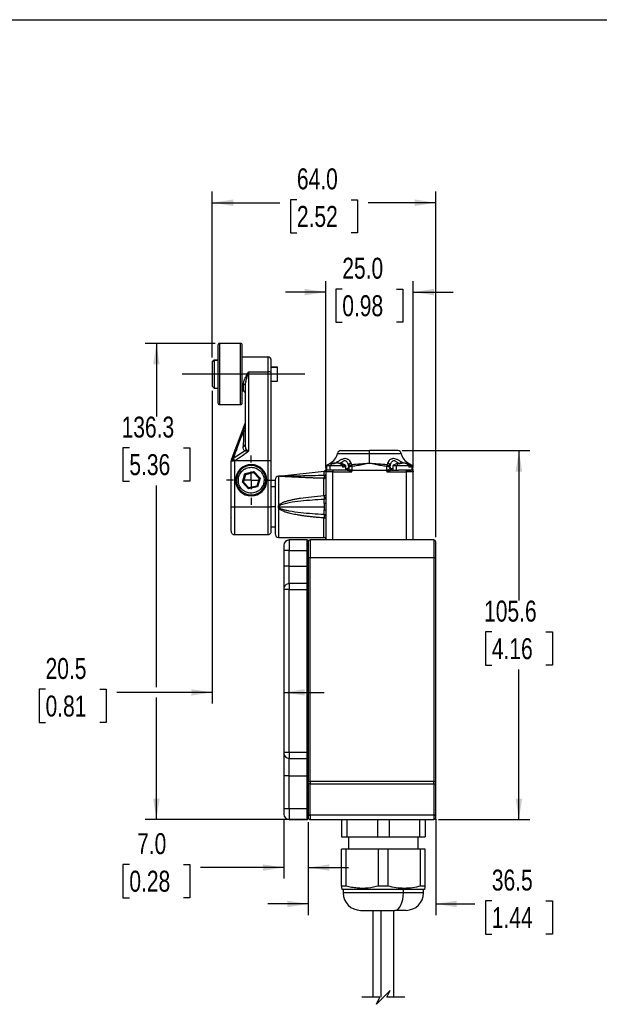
# Model space of a CAD drawing. Header units: millimetres. Extents: x 0 to 559, y 0 to 432.
# Tile 10 of 16: x 227 to 393, y 150 to 432. Entities that reach past the tile are written whole.
import ezdxf

# ---------------------------------------------------------------- set-up
doc = ezdxf.new("R2010")
doc.units = ezdxf.units.MM
doc.linetypes.add('CENTERX2', pattern=[20.32, 12.7, -2.54, 2.54, -2.54])
doc.layers.add('CENTER', color=40, linetype='CENTERX2')
doc.layers.add('DIMENSIONS', color=140, linetype='Continuous', lineweight=25)
doc.styles.add('SLDTEXTSTYLE0', font='TXT', dxfattribs={"width": 0.75})
doc.dimstyles.new('SLDDIMSTYLE0', dxfattribs={"dimtxt": 6, "dimasz": 6, "dimexe": 0, "dimexo": 0.0625, "dimgap": 1.5, "dimtad": 0, "dimtih": 1, "dimtoh": 1, "dimdec": 1, "dimrnd": 1e-09, "dimzin": 12, "dimdsep": 46, "dimtxsty": 'SLDTEXTSTYLE0', "dimsah": 1, "dimcen": 0.09, "dimadec": 0, "dimazin": 3, "dimtfac": 1, "dimtdec": 1, "dimtofl": 0, "dimtmove": 0, "dimatfit": 3, "dimfxl": 0, "dimfrac": 2, "dimtolj": 1, "dimtzin": 12, "dimarcsym": 0})
doc.dimstyles.new('SLDDIMSTYLE2', dxfattribs={"dimtxt": 6, "dimasz": 6, "dimexe": 0, "dimexo": 0.0625, "dimgap": 1.5, "dimtad": 0, "dimtih": 1, "dimtoh": 1, "dimdec": 1, "dimrnd": 1e-09, "dimzin": 4, "dimdsep": 46, "dimtxsty": 'SLDTEXTSTYLE0', "dimsah": 1, "dimcen": 0.09, "dimadec": 0, "dimazin": 1, "dimtfac": 1, "dimtdec": 1, "dimtofl": 0, "dimtmove": 0, "dimatfit": 3, "dimfxl": 0, "dimfrac": 2, "dimtolj": 1, "dimtzin": 12, "dimarcsym": 0})
doc.dimstyles.new('SLDDIMSTYLE3', dxfattribs={"dimtxt": 6, "dimasz": 6, "dimexe": 0, "dimexo": 0.0625, "dimgap": 1.5, "dimtad": 0, "dimtih": 1, "dimtoh": 1, "dimdec": 1, "dimrnd": 1e-09, "dimzin": 12, "dimdsep": 46, "dimtxsty": 'SLDTEXTSTYLE0', "dimsah": 1, "dimcen": 0.09, "dimadec": 0, "dimazin": 3, "dimtfac": 1, "dimtdec": 1, "dimtmove": 0, "dimatfit": 0, "dimfxl": 0, "dimfrac": 2, "dimtolj": 1, "dimtzin": 12, "dimarcsym": 0})
doc.dimstyles.new('SLDDIMSTYLE4', dxfattribs={"dimtxt": 6, "dimasz": 6, "dimexe": 0, "dimexo": 0.0625, "dimgap": 1.5, "dimtad": 0, "dimtih": 1, "dimtoh": 1, "dimdec": 1, "dimrnd": 1e-09, "dimzin": 4, "dimdsep": 46, "dimtxsty": 'SLDTEXTSTYLE0', "dimsah": 1, "dimcen": 0.09, "dimadec": 0, "dimazin": 1, "dimtfac": 1, "dimtdec": 1, "dimtmove": 0, "dimatfit": 0, "dimfxl": 0, "dimfrac": 2, "dimtolj": 1, "dimtzin": 12, "dimarcsym": 0})

# ---------------------------------------------------------------- blocks, each defined once
blk = doc.blocks.new('SW_BROKEN_VIEW_1')
at = {"color": 0}
blk.add_line((0, 0), (-35.19, 0), dxfattribs=at)
blk = doc.blocks.new('_D_9')
at = {"layer": 'DIMENSIONS'}
for p, q in [((282.71, 339.12), (262.7, 339.12)), ((265.88, 339.12), (265.88, 318.21)), ((258.12, 309.23), (256.29, 309.23)), ((256.29, 309.23), (256.29, 299.71)), ((273.64, 309.23), (275.47, 309.23)), ((275.47, 309.23), (275.47, 299.71)), ((256.29, 299.71), (258.12, 299.71)), ((275.47, 299.71), (273.64, 299.71)), ((265.88, 240.75), (265.88, 298.49)), ((265.88, 202.87), (265.88, 237.75)), ((308.61, 202.87), (262.7, 202.87))]:
    blk.add_line(p, q, dxfattribs=at)
for points in [[(265.88, 339.12), (264.96, 333.12), (266.8, 333.12)], [(265.88, 202.87), (266.8, 208.87), (264.96, 208.87)]]:
    blk.add_solid(points, dxfattribs=at)
at = {"layer": 'DIMENSIONS', "char_height": 6, "attachment_point": 1, "style": 'SLDTEXTSTYLE0'}
for s, insert in [('136.3', (255.9, 318.19)), ('5.36', (258.12, 307.44))]:
    blk.add_mtext(s, dxfattribs=dict(at, insert=insert))
blk = doc.blocks.new('_D_10')
at = {"layer": 'DIMENSIONS'}
for p, q in [((281.88, 325.6), (281.88, 236.08)), ((234.12, 240.13), (232.29, 240.13)), ((232.29, 240.13), (232.29, 230.61)), ((249.64, 240.13), (251.47, 240.13)), ((251.47, 240.13), (251.47, 230.61)), ((281.88, 239.25), (254.51, 239.25)), ((302.38, 239.25), (313.92, 239.25)), ((232.29, 230.61), (234.12, 230.61)), ((251.47, 230.61), (249.64, 230.61))]:
    blk.add_line(p, q, dxfattribs=at)
for points in [[(281.88, 239.25), (275.88, 240.17), (275.88, 238.33)], [(302.38, 239.25), (308.38, 238.33), (308.38, 240.17)]]:
    blk.add_solid(points, dxfattribs=at)
at = {"layer": 'DIMENSIONS', "char_height": 6, "attachment_point": 1, "style": 'SLDTEXTSTYLE0'}
for s, insert in [('20.5', (234.12, 249.09)), ('0.81', (234.12, 238.34))]:
    blk.add_mtext(s, dxfattribs=dict(at, insert=insert))
blk = doc.blocks.new('_D_11')
at = {"layer": 'DIMENSIONS'}
for p, q in [((314.38, 303.64), (314.38, 357)), ((339.38, 303.64), (339.38, 357)), ((314.38, 353.83), (302.84, 353.83)), ((319.12, 354.71), (317.29, 354.71)), ((317.29, 354.71), (317.29, 345.18)), ((334.64, 354.71), (336.47, 354.71)), ((336.47, 354.71), (336.47, 345.18)), ((339.38, 353.83), (350.92, 353.83)), ((317.29, 345.18), (319.12, 345.18)), ((336.47, 345.18), (334.64, 345.18))]:
    blk.add_line(p, q, dxfattribs=at)
for points in [[(314.38, 353.83), (308.38, 354.75), (308.38, 352.9)], [(339.38, 353.83), (345.38, 352.9), (345.38, 354.75)]]:
    blk.add_solid(points, dxfattribs=at)
at = {"layer": 'DIMENSIONS', "char_height": 6, "attachment_point": 1, "style": 'SLDTEXTSTYLE0'}
for s, insert in [('25.0', (319.12, 363.66)), ('0.98', (319.12, 352.92))]:
    blk.add_mtext(s, dxfattribs=dict(at, insert=insert))
blk = doc.blocks.new('_D_12')
at = {"layer": 'DIMENSIONS'}
for p, q in [((281.88, 335.09), (281.88, 382.58)), ((345.88, 283.64), (345.88, 382.58)), ((281.88, 379.4), (301.25, 379.4)), ((306.12, 380.28), (304.29, 380.28)), ((304.29, 380.28), (304.29, 370.76)), ((321.64, 380.28), (323.47, 380.28)), ((323.47, 380.28), (323.47, 370.76)), ((345.88, 379.4), (326.51, 379.4)), ((304.29, 370.76), (306.12, 370.76)), ((323.47, 370.76), (321.64, 370.76))]:
    blk.add_line(p, q, dxfattribs=at)
for points in [[(281.88, 379.4), (287.88, 378.48), (287.88, 380.32)], [(345.88, 379.4), (339.88, 380.32), (339.88, 378.48)]]:
    blk.add_solid(points, dxfattribs=at)
at = {"layer": 'DIMENSIONS', "char_height": 6, "attachment_point": 1, "style": 'SLDTEXTSTYLE0'}
for s, insert in [('64.0', (306.12, 389.24)), ('2.52', (306.12, 378.49))]:
    blk.add_mtext(s, dxfattribs=dict(at, insert=insert))
blk = doc.blocks.new('_D_13')
at = {"layer": 'DIMENSIONS'}
for p, q in [((336.3, 308.47), (372.89, 308.47)), ((369.71, 308.47), (369.71, 265.53)), ((361.96, 256.55), (360.13, 256.55)), ((360.13, 256.55), (360.13, 247.03)), ((377.47, 256.55), (379.3, 256.55)), ((379.3, 256.55), (379.3, 247.03)), ((360.13, 247.03), (361.96, 247.03)), ((369.71, 202.87), (369.71, 245.81)), ((379.3, 247.03), (377.47, 247.03)), ((346.65, 202.87), (372.89, 202.87))]:
    blk.add_line(p, q, dxfattribs=at)
for points in [[(369.71, 308.47), (368.79, 302.47), (370.64, 302.47)], [(369.71, 202.87), (370.64, 208.87), (368.79, 208.87)]]:
    blk.add_solid(points, dxfattribs=at)
at = {"layer": 'DIMENSIONS', "char_height": 6, "attachment_point": 1, "style": 'SLDTEXTSTYLE0'}
for s, insert in [('105.6', (359.74, 265.51)), ('4.16', (361.96, 254.76))]:
    blk.add_mtext(s, dxfattribs=dict(at, insert=insert))
blk = doc.blocks.new('_D_14')
at = {"layer": 'DIMENSIONS'}
for p, q in [((345.88, 203.04), (345.88, 175.52)), ((309.38, 202.1), (309.38, 175.52)), ((309.38, 178.7), (297.84, 178.7)), ((345.88, 178.7), (357.08, 178.7)), ((361.96, 179.58), (360.13, 179.58)), ((360.13, 179.58), (360.13, 170.05)), ((377.47, 179.58), (379.3, 179.58)), ((379.3, 179.58), (379.3, 170.05)), ((360.13, 170.05), (361.96, 170.05)), ((379.3, 170.05), (377.47, 170.05))]:
    blk.add_line(p, q, dxfattribs=at)
for points in [[(309.38, 178.7), (303.38, 179.62), (303.38, 177.77)], [(345.88, 178.7), (351.88, 177.77), (351.88, 179.62)]]:
    blk.add_solid(points, dxfattribs=at)
at = {"layer": 'DIMENSIONS', "char_height": 6, "attachment_point": 1, "style": 'SLDTEXTSTYLE0'}
for s, insert in [('36.5', (361.96, 188.53)), ('1.44', (361.96, 177.79))]:
    blk.add_mtext(s, dxfattribs=dict(at, insert=insert))
blk = doc.blocks.new('_D_15')
at = {"layer": 'DIMENSIONS'}
for p, q in [((302.38, 203.1), (302.38, 185.94)), ((309.38, 202.1), (309.38, 185.94)), ((258.12, 190), (256.29, 190)), ((256.29, 190), (256.29, 180.47)), ((273.64, 190), (275.47, 190)), ((275.47, 190), (275.47, 180.47)), ((302.38, 189.11), (278.51, 189.11)), ((309.38, 189.11), (320.92, 189.11)), ((256.29, 180.47), (258.12, 180.47)), ((275.47, 180.47), (273.64, 180.47))]:
    blk.add_line(p, q, dxfattribs=at)
for points in [[(302.38, 189.11), (296.38, 190.03), (296.38, 188.19)], [(309.38, 189.11), (315.38, 188.19), (315.38, 190.03)]]:
    blk.add_solid(points, dxfattribs=at)
at = {"layer": 'DIMENSIONS', "char_height": 6, "attachment_point": 1, "style": 'SLDTEXTSTYLE0'}
for s, insert in [('7.0', (260.34, 198.95)), ('0.28', (258.12, 188.2))]:
    blk.add_mtext(s, dxfattribs=dict(at, insert=insert))
blk = doc.blocks.new('SW_CENTERMARKSYMBOL_6')
at = {"layer": 'CENTER', "color": 0}
for p, q in [((0, 5.08), (0, 7.04)), ((-5.08, 0), (-7.04, 0)), ((0, 0), (-2.54, 0)), ((0, 0), (0, 2.54)), ((0, 0), (0, -2.54)), ((0, 0), (2.54, 0)), ((5.08, 0), (7.04, 0)), ((0, -5.08), (0, -7.04))]:
    blk.add_line(p, q, dxfattribs=at)

msp = doc.modelspace()

# ---------------------------------------------------------------- linework, layer by layer
at = {"color": 7, "linetype": 'Continuous'}
msp.add_line((0, 431.8), (558.8, 431.8), dxfattribs=at)
for p, q in [((283.48, 338.62), (283.48, 322.12)), ((289.98, 339.12), (283.98, 339.12)), ((283.98, 339.12), (283.98, 321.62)), ((289.98, 321.62), (289.98, 339.12)), ((290.48, 322.12), (290.48, 338.62)), ((282.38, 334.37), (281.88, 333.87)), ((281.88, 333.82), (282.38, 334.32)), ((281.88, 333.87), (281.88, 333.82)), ((281.88, 333.82), (281.88, 326.87)), ((283.38, 334.37), (282.38, 334.37)), ((282.38, 334.37), (282.38, 334.32)), ((282.38, 334.32), (282.38, 326.37)), ((282.38, 334.32), (283.38, 334.32)), ((283.48, 333.37), (283.38, 333.37)), ((283.48, 333.33), (283.38, 333.33)), ((290.58, 333.37), (290.48, 333.37)), ((290.58, 333.33), (290.48, 333.33)), ((290.58, 335.27), (297.78, 335.27)), ((297.78, 335.27), (297.78, 330.97)), ((298.78, 330.85), (298.78, 334.27)), ((292.28, 330.97), (292.28, 308.26)), ((292.28, 330.97), (297.78, 330.97)), ((297.78, 330.97), (297.78, 305.62)), ((300.58, 332.37), (298.78, 332.37)), ((298.78, 332.34), (300.58, 332.34)), ((298.78, 305.51), (298.78, 330.85)), ((300.58, 332.34), (300.58, 332.37)), ((300.58, 328.37), (300.58, 332.34)), ((283.38, 327.37), (283.48, 327.37)), ((290.48, 327.37), (290.58, 327.37)), ((290.78, 325.47), (290.78, 327.44)), ((291.28, 327.14), (291.28, 310.18)), ((298.78, 328.37), (300.58, 328.37)), ((281.88, 326.87), (282.38, 326.37)), ((282.38, 326.37), (283.38, 326.37)), ((290.78, 325.47), (290.58, 325.47)), ((283.98, 321.62), (289.98, 321.62)), ((283.98, 321.62), (289.98, 321.62)), ((291.27, 308.35), (287.9, 306.21)), ((317.75, 307.67), (326.88, 307.67)), ((318.73, 308.47), (326.88, 308.47)), ((335.03, 308.47), (326.88, 308.47)), ((326.88, 307.67), (326.88, 308.47)), ((326.88, 304.81), (326.88, 307.67)), ((326.88, 307.67), (336.01, 307.67)), ((287.28, 305.44), (287.28, 305.43)), ((287.28, 292.37), (287.28, 305.43)), ((287.33, 305.7), (287.37, 305.81)), ((288.15, 305.63), (288.21, 305.66)), ((288.28, 305.51), (288.22, 305.5)), ((288.24, 305.68), (288.37, 305.62)), ((288.29, 305.51), (288.28, 305.51)), ((288.28, 305.51), (288.28, 292.37)), ((288.37, 305.52), (288.29, 305.51)), ((288.37, 305.62), (297.78, 305.62)), ((288.37, 305.62), (288.37, 305.52)), ((297.78, 305.52), (288.37, 305.52)), ((297.78, 305.52), (297.78, 305.62)), ((297.78, 305.52), (297.78, 292.37)), ((298.78, 292.37), (298.78, 305.51)), ((316.2, 304.67), (315.92, 304.66)), ((316.49, 304.66), (316.2, 304.67)), ((316.82, 304.92), (316.74, 304.92)), ((316.86, 304.92), (316.86, 304.84)), ((317.33, 304.92), (317.39, 304.92)), ((321.82, 304.41), (321.66, 304.86)), ((332.1, 304.86), (331.94, 304.41)), ((335.2, 304.67), (334.92, 304.66)), ((335.49, 304.66), (335.2, 304.67)), ((335.82, 304.92), (335.74, 304.92)), ((335.86, 304.92), (335.86, 304.83)), ((335.86, 304.88), (336.33, 304.92)), ((336.9, 304.83), (336.8, 304.86)), ((290.5, 299.38), (291.25, 301.87)), ((290.78, 299.44), (291.45, 301.65)), ((291.25, 301.87), (293.78, 302.46)), ((291.25, 301.87), (291.45, 301.65)), ((291.45, 301.65), (293.7, 302.18)), ((293.78, 302.46), (293.7, 302.18)), ((293.7, 302.18), (295.28, 300.5)), ((293.78, 302.46), (295.56, 300.56)), ((300.96, 301.13), (313.94, 302.57)), ((313.93, 302.41), (313.94, 302.57)), ((314.38, 302.93), (314.35, 302.87)), ((314.35, 302.85), (314.35, 302.87)), ((314.38, 302.87), (314.47, 302.87)), ((314.38, 302.37), (314.47, 302.87)), ((314.38, 302.87), (314.38, 302.37)), ((316.38, 302.37), (314.38, 302.37)), ((314.38, 302.37), (314.38, 293.46)), ((314.47, 302.87), (314.64, 303.09)), ((314.64, 304.12), (314.64, 302.87)), ((315.62, 304.12), (314.64, 304.12)), ((314.64, 303.89), (314.64, 303.9)), ((315.62, 302.87), (314.64, 302.87)), ((316.38, 302.87), (314.88, 302.87)), ((315.62, 302.87), (315.62, 304.12)), ((319.22, 304.12), (315.62, 304.12)), ((318.5, 302.87), (315.62, 302.87)), ((316.38, 302.87), (316.38, 302.37)), ((316.38, 282.87), (316.38, 302.37)), ((316.38, 302.37), (321.88, 302.37)), ((320.49, 302.87), (318.5, 302.87)), ((319.22, 304.12), (319.22, 303.67)), ((319.7, 303.67), (319.22, 303.67)), ((319.7, 304.12), (319.7, 303.67)), ((320.12, 304.12), (319.7, 304.12)), ((320.12, 302.87), (320.12, 304.12)), ((320.12, 303.37), (320.88, 303.37)), ((320.88, 303.98), (320.88, 303.42)), ((320.88, 303.42), (320.88, 303.37)), ((320.88, 303.37), (320.96, 303.32)), ((321.88, 302.37), (321.26, 302.62)), ((321.88, 302.87), (321.47, 302.87)), ((321.47, 302.87), (321.88, 302.37)), ((321.88, 303.9), (321.88, 302.87)), ((321.88, 302.87), (331.88, 302.87)), ((321.88, 302.37), (321.88, 302.87)), ((331.88, 302.87), (331.88, 303.9)), ((331.88, 302.87), (331.88, 302.37)), ((332.29, 302.87), (331.88, 302.87)), ((331.88, 302.37), (332.29, 302.87)), ((332.5, 302.62), (331.88, 302.37)), ((331.88, 302.37), (337.38, 302.37)), ((332.8, 303.32), (332.88, 303.37)), ((332.88, 303.42), (332.88, 303.98)), ((332.88, 303.37), (332.88, 303.42)), ((332.88, 303.37), (333.64, 303.37)), ((333.27, 302.87), (335.26, 302.87)), ((333.64, 304.12), (333.64, 302.87)), ((334.62, 304.12), (333.64, 304.12)), ((334.62, 302.87), (334.62, 304.12)), ((338.22, 304.12), (334.62, 304.12)), ((339.12, 302.87), (335.26, 302.87)), ((337.38, 302.87), (337.38, 302.37)), ((337.38, 302.87), (338.88, 302.87)), ((337.38, 302.37), (337.38, 282.87)), ((339.38, 302.37), (337.38, 302.37)), ((338.22, 304.12), (338.22, 303.67)), ((338.7, 303.67), (338.22, 303.67)), ((338.7, 304.12), (338.7, 303.67)), ((339.12, 304.12), (338.7, 304.12)), ((339.12, 302.87), (339.12, 304.12)), ((339.12, 303.9), (339.12, 303.89)), ((339.12, 303.09), (339.29, 302.87)), ((339.38, 302.87), (339.29, 302.87)), ((339.29, 302.87), (339.38, 302.37)), ((339.38, 302.37), (339.38, 302.87)), ((339.38, 282.87), (339.38, 302.37)), ((290.5, 299.38), (290.78, 299.44)), ((292.28, 297.48), (290.5, 299.38)), ((292.36, 297.76), (290.78, 299.44)), ((295.28, 300.5), (294.61, 298.29)), ((295.56, 300.56), (294.81, 298.08)), ((295.56, 300.56), (295.28, 300.5)), ((299.88, 300.12), (299.88, 284.62)), ((300.96, 301.13), (300.83, 301.12)), ((300.88, 301.11), (300.83, 301.12)), ((300.88, 301.11), (300.88, 292.73)), ((313.88, 295.57), (313.88, 300.52)), ((294.81, 298.08), (292.28, 297.48)), ((292.36, 297.76), (292.28, 297.48)), ((294.61, 298.29), (292.36, 297.76)), ((294.81, 298.08), (294.61, 298.29)), ((299.88, 298.1), (298.78, 298.1)), ((313.93, 293.29), (313.94, 292.37)), ((287.28, 292.37), (288.28, 292.37)), ((287.28, 285.42), (287.28, 292.37)), ((288.28, 292.37), (297.78, 292.37)), ((288.28, 292.37), (288.28, 284.41)), ((297.78, 292.37), (298.78, 292.37)), ((297.78, 292.37), (297.78, 284.41)), ((298.78, 285.42), (298.78, 292.37)), ((299.88, 292.37), (298.78, 292.37)), ((300.88, 292.01), (300.88, 283.62)), ((300.96, 292.37), (313.94, 292.37)), ((313.94, 292.37), (313.93, 291.46)), ((314.38, 291.28), (314.38, 282.87)), ((287.28, 289.22), (287.37, 289.13)), ((313.88, 283.62), (313.88, 289.18)), ((298.78, 286.65), (299.88, 286.65)), ((288.28, 284.41), (297.78, 284.41)), ((300.88, 283.62), (313.88, 283.62)), ((303.88, 282.87), (303.88, 279.87)), ((308.98, 282.87), (303.88, 282.87)), ((308.98, 282.87), (308.98, 279.87)), ((309.38, 282.37), (309.38, 277.87)), ((309.88, 282.87), (309.88, 277.87)), ((345.38, 282.87), (309.88, 282.87)), ((345.38, 282.87), (345.38, 277.87)), ((345.88, 277.87), (345.88, 282.37)), ((302.38, 281.37), (302.38, 279.87)), ((303.88, 279.87), (302.38, 279.87)), ((302.38, 279.87), (302.38, 275.37)), ((303.88, 275.37), (303.88, 279.87)), ((303.88, 279.87), (308.98, 279.87)), ((309.38, 279.87), (308.98, 279.87)), ((308.98, 279.87), (308.98, 275.37)), ((309.38, 277.87), (309.88, 277.87)), ((309.38, 277.87), (309.38, 268.67)), ((309.88, 213.78), (309.88, 277.87)), ((309.88, 277.87), (345.38, 277.87)), ((345.38, 277.87), (345.88, 277.87)), ((345.38, 277.87), (345.38, 213.78)), ((345.88, 213.78), (345.88, 277.87)), ((303.88, 275.37), (302.38, 275.37)), ((302.38, 275.37), (302.38, 268.87)), ((303.88, 270.37), (303.88, 275.37)), ((303.88, 275.37), (308.98, 275.37)), ((308.98, 275.37), (308.98, 270.37)), ((309.38, 275.37), (308.98, 275.37)), ((302.38, 268.87), (302.38, 268.67)), ((303.88, 268.67), (302.38, 268.67)), ((302.38, 268.67), (302.38, 222.07)), ((303.88, 270.37), (303.88, 268.67)), ((308.98, 270.37), (303.88, 270.37)), ((303.88, 222.07), (303.88, 268.67)), ((303.88, 268.67), (308.98, 268.67)), ((308.98, 270.37), (308.98, 268.67)), ((309.38, 268.67), (308.98, 268.67)), ((308.98, 268.67), (308.98, 222.07)), ((309.38, 269.97), (309.38, 268.67)), ((309.38, 268.67), (309.38, 222.07)), ((302.38, 222.07), (302.38, 221.87)), ((303.88, 222.07), (302.38, 222.07)), ((302.38, 221.87), (302.38, 215.37)), ((303.88, 222.07), (303.88, 220.37)), ((308.98, 222.07), (303.88, 222.07)), ((303.88, 220.37), (308.98, 220.37)), ((303.88, 215.37), (303.88, 220.37)), ((308.98, 222.07), (308.98, 220.37)), ((309.38, 222.07), (308.98, 222.07)), ((308.98, 220.37), (308.98, 215.37)), ((309.38, 222.07), (309.38, 213.78)), ((309.38, 222.07), (309.38, 220.77)), ((303.88, 215.37), (302.38, 215.37)), ((302.38, 215.37), (302.38, 205.87)), ((303.88, 215.37), (308.98, 215.37)), ((303.88, 205.87), (303.88, 215.37)), ((309.38, 215.37), (308.98, 215.37)), ((308.98, 215.37), (308.98, 205.87)), ((309.38, 213.22), (309.38, 213.78)), ((309.38, 213.78), (309.88, 213.78)), ((309.38, 213.22), (309.38, 204.31)), ((309.88, 213.78), (309.88, 213.03)), ((345.38, 213.78), (309.88, 213.78)), ((309.88, 213.03), (345.38, 213.03)), ((309.88, 204.12), (309.88, 213.03)), ((345.38, 213.03), (345.38, 213.78)), ((345.38, 213.78), (345.88, 213.78)), ((345.38, 213.03), (345.38, 204.12)), ((345.88, 213.22), (345.88, 213.78)), ((345.88, 204.31), (345.88, 213.22)), ((303.88, 205.87), (302.38, 205.87)), ((302.38, 205.87), (302.38, 204.37)), ((303.88, 205.87), (303.88, 202.87)), ((308.98, 205.87), (303.88, 205.87)), ((308.98, 205.87), (308.98, 202.87)), ((309.38, 205.87), (308.98, 205.87)), ((309.38, 204.31), (309.38, 203.37)), ((345.38, 204.12), (309.88, 204.12)), ((309.88, 204.12), (309.88, 202.87)), ((345.38, 204.12), (345.38, 202.87)), ((345.88, 203.37), (345.88, 204.31)), ((303.88, 202.87), (308.98, 202.87)), ((309.88, 202.87), (345.38, 202.87)), ((318.88, 202.87), (318.88, 197.87)), ((320.55, 197.87), (320.55, 202.87)), ((329.21, 202.87), (329.21, 197.87)), ((332.55, 202.87), (332.55, 197.87)), ((341.21, 202.87), (341.21, 197.87)), ((342.88, 202.87), (342.88, 197.87)), ((318.88, 197.87), (320.55, 197.87)), ((320.55, 197.87), (329.21, 197.87)), ((320.88, 197.87), (320.88, 194.36)), ((329.21, 197.87), (332.55, 197.87)), ((332.55, 197.87), (341.21, 197.87)), ((340.88, 194.36), (340.88, 197.87)), ((341.21, 197.87), (342.88, 197.87)), ((318.88, 183.81), (318.88, 194.36)), ((320.22, 194.36), (318.88, 194.36)), ((320.22, 183.81), (320.22, 194.36)), ((329.54, 194.36), (320.22, 194.36)), ((329.54, 183.81), (329.54, 194.36)), ((332.22, 194.36), (329.54, 194.36)), ((332.22, 183.81), (332.22, 194.36)), ((341.54, 194.36), (332.22, 194.36)), ((341.54, 183.81), (341.54, 194.36)), ((342.88, 194.36), (341.54, 194.36)), ((342.88, 183.81), (342.88, 194.36)), ((318.88, 183.81), (318.88, 183.22)), ((320.22, 183.81), (318.88, 183.81)), ((332.22, 183.81), (329.54, 183.81)), ((342.88, 183.81), (341.54, 183.81)), ((318.88, 183.14), (319.38, 182.86)), ((319.38, 182.86), (319.38, 181.86)), ((336.63, 182.86), (319.38, 182.86)), ((336.63, 181.86), (319.38, 181.86)), ((336.63, 182.86), (336.88, 183.14)), ((336.63, 181.86), (336.63, 182.86)), ((342.38, 182.86), (336.63, 182.86)), ((342.38, 181.86), (336.63, 181.86)), ((342.38, 182.86), (342.88, 183.14)), ((342.38, 181.86), (342.38, 182.86)), ((324.38, 176.86), (334.13, 176.86)), ((327.88, 176.86), (327.88, 151.96)), ((330.27, 151.96), (330.27, 176.86)), ((333.88, 151.96), (333.88, 176.86)), ((337.38, 176.86), (334.13, 176.86))]:
    msp.add_line(p, q)
at = {"flags": 128}
for points in [[(291.28, 327.14), (291.27, 327.2), (291.24, 327.26), (291.2, 327.31), (291.13, 327.35), (291.06, 327.39), (290.97, 327.42), (290.88, 327.44), (290.78, 327.44)], [(287.37, 305.81), (288.17, 307.94), (289.12, 310.44), (290.15, 313.18), (291.22, 316)], [(287.9, 306.21), (288.2, 307.01), (288.53, 307.87), (288.87, 308.78), (289.24, 309.74), (289.62, 310.75), (290.01, 311.79), (290.42, 312.87), (290.83, 313.96)], [(288.21, 305.66), (288.21, 305.64), (288.22, 305.62), (288.23, 305.61), (288.24, 305.59), (288.25, 305.57), (288.26, 305.55), (288.27, 305.53), (288.28, 305.51)], [(288.29, 305.51), (288.28, 305.53), (288.28, 305.55), (288.27, 305.57), (288.27, 305.59), (288.26, 305.62), (288.26, 305.64), (288.25, 305.66), (288.24, 305.68)], [(313.91, 301.33), (313.92, 301.98), (313.93, 302.41)], [(314.38, 301.59), (314.37, 301.55), (314.34, 301.5), (314.3, 301.45), (314.24, 301.41), (314.17, 301.38), (314.09, 301.36), (314, 301.34), (313.91, 301.33)], [(321.88, 303.9), (321.68, 303.89), (321.5, 303.86), (321.32, 303.82), (321.17, 303.76), (321.05, 303.69), (320.96, 303.6), (320.9, 303.52), (320.88, 303.42)], [(332.88, 303.42), (332.86, 303.52), (332.8, 303.6), (332.71, 303.69), (332.59, 303.76), (332.44, 303.82), (332.26, 303.86), (332.08, 303.89), (331.88, 303.9)], [(289.49, 301.04), (289.39, 301.07), (289.3, 301.1), (289.22, 301.12), (289.15, 301.14), (289.09, 301.16), (289.05, 301.17), (289.02, 301.18), (289.01, 301.19)], [(297.05, 298.76), (297.04, 298.76), (297.01, 298.77), (296.97, 298.78), (296.91, 298.8), (296.84, 298.82), (296.76, 298.85), (296.67, 298.87), (296.57, 298.9)], [(313.88, 295.57), (313.98, 295.57), (314.07, 295.58), (314.16, 295.6), (314.23, 295.62), (314.3, 295.65), (314.34, 295.68), (314.37, 295.71), (314.38, 295.75)], [(314.38, 293.46), (314.37, 293.43), (314.35, 293.4), (314.31, 293.37), (314.25, 293.34), (314.18, 293.32), (314.11, 293.3), (314.02, 293.29), (313.93, 293.29)], [(314.38, 291.28), (314.37, 291.31), (314.35, 291.34), (314.31, 291.37), (314.25, 291.4), (314.18, 291.42), (314.11, 291.44), (314.02, 291.45), (313.93, 291.46)], [(314.38, 288.99), (314.37, 289.03), (314.34, 289.06), (314.3, 289.1), (314.23, 289.12), (314.16, 289.15), (314.07, 289.16), (313.98, 289.17), (313.88, 289.18)], [(309.88, 213.03), (309.78, 213.03), (309.69, 213.04), (309.6, 213.06), (309.53, 213.08), (309.46, 213.11), (309.42, 213.15), (309.39, 213.18), (309.38, 213.22)], [(345.38, 213.03), (345.48, 213.03), (345.57, 213.04), (345.66, 213.06), (345.73, 213.08), (345.8, 213.11), (345.84, 213.15), (345.87, 213.18), (345.88, 213.22)], [(309.38, 204.31), (309.39, 204.27), (309.42, 204.24), (309.46, 204.21), (309.53, 204.18), (309.6, 204.15), (309.69, 204.14), (309.78, 204.13), (309.88, 204.12)], [(345.38, 204.12), (345.48, 204.13), (345.57, 204.14), (345.66, 204.15), (345.73, 204.18), (345.8, 204.21), (345.84, 204.24), (345.87, 204.27), (345.88, 204.31)], [(334.13, 176.86), (334.62, 176.95), (335.09, 177.24), (335.52, 177.7), (335.9, 178.32), (336.21, 179.08), (336.44, 179.94), (336.58, 180.88), (336.63, 181.86)]]:
    msp.add_lwpolyline(points, dxfattribs=at)
for centre, radius, start, end in [((283.98, 338.62), 0.5, 89.9988, 180.0003), ((289.98, 338.62), 0.5, 359.9997, 90.0012), ((297.78, 334.27), 1, 359.9996, 90.0004), ((298.03, 328.84), 2.15, 69.4338, 96.5905), ((290.78, 324.97), 0.5, 359.9993, 90.0013), ((283.98, 322.12), 0.5, 180.0003, 269.9997), ((283.98, 322.12), 0.5, 180.0006, 270.0011), ((289.98, 322.12), 0.5, 270.0003, 359.9997), ((289.98, 322.12), 0.5, 269.9989, 359.9994), ((290.28, 316.35), 1, 339.3256, 0), ((290.78, 314.48), 0.518, 274.935, 343.1427), ((290.6, 310.27), 0.69, 282.6178, 352.6765), ((290.25, 309.22), 1.34, 319.5125, 347.2609), ((313.73, 308.47), 4.1, 296.7017, 348.6968), ((318.73, 307.47), 1, 89.9995, 168.6973), ((335.03, 307.47), 1, 11.3027, 90.0005), ((340.03, 308.47), 4.1, 191.3031, 243.2983), ((288, 305.45), 0.716, 159.3411, 180.9872), ((288.03, 305.43), 0.75, 159.324, 180.0012), ((287.99, 305.53), 0.677, 97.4072, 156.2125), ((287.4, 304.13), 1.68, 63.6389, 91.1706), ((301.21, 312.84), 14.92, 208.8852, 209.4753), ((288.3, 305.46), 0.23, 105.1397, 115.6562), ((293.03, 299.97), 4.5, 90, 270), ((293.03, 299.97), 4.5, 270, 90), ((316.82, 301.55), 3.37, 100.3298, 130.2376), ((317.44, 302.77), 2.27, 123.2397, 143.4388), ((317.94, 301.55), 3.37, 49.7625, 80.0548), ((321.81, 303.94), 0.929, 99.2246, 177.76), ((331.95, 303.94), 0.929, 2.2398, 80.7756), ((335.82, 301.55), 3.37, 99.6737, 130.2377), ((336.44, 302.77), 2.27, 123.2396, 143.4387), ((336.94, 301.55), 3.37, 49.7626, 79.4114), ((293.03, 299.97), 4.2, 343.1886, 163.1886), ((313.9, 302.89), 0.481, 273.8749, 358.3108), ((316.55, 302.87), 2.17, 151.8072, 179.9998), ((314.88, 302.37), 0.5, 90.0004, 179.9997), ((314.17, 302.77), 0.316, 331.477, 18.3154), ((320.38, 303.37), 0.5, 270.0004, 359.9997), ((320.48, 303.35), 0.479, 271.8645, 355.9991), ((320.26, 303.66), 1.44, 313.955, 326.9182), ((333.5, 303.66), 1.44, 213.0822, 226.0445), ((333.28, 303.35), 0.479, 184.0008, 268.1356), ((333.38, 303.37), 0.5, 180.0003, 269.9997), ((338.88, 302.37), 0.5, 0.0003, 89.9995), ((337.21, 302.87), 2.17, 0, 28.1929), ((339.59, 302.77), 0.316, 161.6849, 208.5229), ((293.03, 299.97), 4.2, 163.1886, 343.1886), ((300.88, 300.12), 1, 92.6812, 179.9999), ((300.85, 302.73), 1.61, 271.1942, 279.0465), ((313.9, 301), 0.484, 268.0253, 357.8805), ((313.92, 295.05), 0.462, 268.733, 355.3488), ((325.18, 341.3), 54.31, 243.4228, 243.6819), ((324.68, 244.45), 53.18, 116.3154, 116.5799), ((313.92, 289.69), 0.462, 4.6514, 91.2668), ((300.88, 284.62), 1, 179.9998, 270), ((303.88, 281.37), 1.5, 90.0002, 179.9999), ((308.98, 282.47), 0.4, 0.0004, 89.9992), ((309.88, 282.37), 0.5, 90.0004, 179.9997), ((313.88, 283.12), 0.5, 359.9995, 90.0003), ((345.38, 282.37), 0.5, 0.0007, 89.9993), ((303.88, 268.87), 1.5, 89.9999, 180), ((308.98, 269.97), 0.4, 0, 90.0001), ((303.88, 221.87), 1.5, 180, 270), ((308.98, 220.77), 0.4, 270.0001, 359.9999), ((303.88, 204.37), 1.5, 180.0001, 270), ((308.98, 203.27), 0.4, 269.9999, 360), ((309.88, 203.37), 0.5, 179.9999, 270), ((345.38, 203.37), 0.5, 270.0003, 359.9997), ((324.38, 181.86), 5, 180, 270), ((337.38, 181.86), 5, 270, 360)]:
    msp.add_arc(centre, radius, start, end)
for points, knots in [([(290.78, 327.44), (290.79, 327.57), (290.81, 327.87), (290.93, 328.3), (291.1, 328.75), (291.32, 329.23), (291.59, 329.76), (291.92, 330.36), (292.15, 330.75), (292.28, 330.97)], [0, 0, 0, 0, 0.103481, 0.227412, 0.343072, 0.476777, 0.642023, 0.805234, 1, 1, 1, 1]), ([(292.28, 330.97), (292.06, 330.34), (291.73, 329.39), (291.37, 328.11), (291.31, 327.46), (291.28, 327.14)], [0, 0, 0, 0, 0.509133, 0.760335, 1, 1, 1, 1]), ([(290.83, 313.96), (290.9, 314.33), (291, 314.89), (291.13, 315.53), (291.18, 315.84), (291.21, 315.96), (291.21, 315.99), (291.21, 316), (291.22, 316)], [0, 0, 0, 0, 0.537528, 0.822245, 0.952622, 0.986855, 0.996083, 1, 1, 1, 1]), ([(290.83, 313.96), (290.82, 313.18), (290.79, 311.73), (290.76, 310.27), (290.75, 309.59)], [0, 0, 0, 0, 0.535962, 1, 1, 1, 1]), ([(291.28, 310.18), (291.29, 309.9), (291.3, 309.53), (291.41, 309.1), (291.51, 308.98), (291.55, 308.92)], [0, 0, 0, 0, 0.635131, 0.846439, 1, 1, 1, 1]), ([(292.28, 308.26), (291.69, 307.81), (290.44, 306.86), (289.09, 306.05), (288.37, 305.62)], [0, 0, 0, 0, 0.467787, 1, 1, 1, 1]), ([(291.27, 308.35), (291.17, 308.4), (290.98, 308.52), (290.76, 308.97), (290.75, 309.34), (290.75, 309.59)], [0, 0, 0, 0, 0.21943, 0.471372, 1, 1, 1, 1]), ([(292.28, 308.26), (292.1, 308.28), (291.76, 308.32), (291.42, 308.34), (291.27, 308.35)], [0, 0, 0, 0, 0.5350596, 1, 1, 1, 1]), ([(291.55, 308.92), (291.67, 308.82), (291.91, 308.6), (292.15, 308.38), (292.28, 308.26)], [0, 0, 0, 0, 0.468285, 1, 1, 1, 1]), ([(288.22, 305.5), (288.11, 305.49), (287.89, 305.47), (287.63, 305.46), (287.46, 305.46), (287.36, 305.45), (287.31, 305.44), (287.28, 305.44)], [0, 0, 0, 0, 0.368155, 0.682037, 0.828282, 0.923161, 1, 1, 1, 1]), ([(287.33, 305.7), (287.34, 305.71), (287.38, 305.74), (287.52, 305.72), (287.71, 305.7), (287.94, 305.66), (288.09, 305.64), (288.15, 305.63)], [0, 0, 0, 0, 0.058653, 0.166184, 0.465145, 0.768705, 1, 1, 1, 1]), ([(287.9, 306.21), (287.95, 306.13), (288.07, 305.96), (288.18, 305.78), (288.24, 305.68)], [0, 0, 0, 0, 0.428162, 1, 1, 1, 1]), ([(297.78, 305.62), (297.88, 305.62), (298.09, 305.61), (298.35, 305.6), (298.54, 305.58), (298.66, 305.56), (298.74, 305.55), (298.77, 305.52), (298.78, 305.51)], [0, 0, 0, 0, 0.302361, 0.617953, 0.760635, 0.878979, 0.961368, 1, 1, 1, 1]), ([(298.78, 305.51), (298.77, 305.51), (298.73, 305.52), (298.66, 305.52), (298.54, 305.52), (298.35, 305.52), (298.09, 305.52), (297.88, 305.52), (297.78, 305.52)], [0, 0, 0, 0, 0.02966, 0.110118, 0.228759, 0.372887, 0.692927, 1, 1, 1, 1]), ([(314.84, 304.2), (314.92, 304.3), (315.13, 304.55), (315.41, 304.71), (315.57, 304.81)], [0, 0, 0, 0, 0.413665, 1, 1, 1, 1]), ([(315.92, 304.66), (316.06, 304.73), (316.35, 304.89), (316.68, 304.91), (316.86, 304.92)], [0, 0, 0, 0, 0.466896, 1, 1, 1, 1]), ([(316.49, 304.66), (316.52, 304.68), (316.59, 304.72), (316.69, 304.77), (316.8, 304.81), (316.91, 304.85), (317.03, 304.89), (317.16, 304.91), (317.29, 304.92), (317.38, 304.92), (317.43, 304.92)], [0, 0, 0, 0, 0.119066, 0.236174, 0.352138, 0.466654, 0.600537, 0.733464, 0.866722, 1, 1, 1, 1]), ([(316.86, 304.88), (316.88, 304.89), (316.99, 304.91), (317.15, 304.92), (317.29, 304.92), (317.33, 304.92)], [0, 0, 0, 0, 0.142707, 0.71361, 1, 1, 1, 1]), ([(321.66, 304.86), (321.6, 305), (321.47, 305.31), (321.16, 305.64), (320.86, 305.88), (320.5, 306.09), (320.08, 306.19), (319.63, 306.13), (319.14, 305.99), (318.53, 305.68), (317.9, 305.32), (317.49, 305.12), (317.34, 305.05)], [0, 0, 0, 0, 0.0894, 0.196437, 0.255834, 0.313827, 0.437437, 0.50329, 0.576444, 0.732874, 0.90231, 1, 1, 1, 1]), ([(319.22, 304.12), (319.19, 304.16), (319.09, 304.26), (318.94, 304.39), (318.79, 304.51), (318.66, 304.59), (318.49, 304.69), (318.33, 304.76), (318.14, 304.83), (318, 304.87), (317.79, 304.9), (317.61, 304.92), (317.47, 304.92), (317.43, 304.92)], [0, 0, 0, 0, 0.071829, 0.213441, 0.283308, 0.358979, 0.433644, 0.583223, 0.620523, 0.732091, 0.799007, 0.932856, 1, 1, 1, 1]), ([(317.9, 304.92), (318.07, 304.91), (318.55, 304.89), (319.2, 304.61), (319.56, 304.26), (319.7, 304.12)], [0, 0, 0, 0, 0.256536, 0.712114, 1, 1, 1, 1]), ([(318.52, 304.82), (318.56, 304.86), (318.81, 305.04), (319.13, 305.31), (319.54, 305.54), (319.84, 305.62), (320.13, 305.55), (320.42, 305.32), (320.74, 304.81), (320.83, 304.3), (320.88, 303.98)], [0, 0, 0, 0, 0.0478054, 0.2541845, 0.3483735, 0.4326172, 0.5079116, 0.5816965, 0.7310135, 1, 1, 1, 1]), ([(320.88, 303.42), (320.89, 303.5), (320.9, 303.65), (320.98, 303.88), (321.15, 304.13), (321.45, 304.35), (321.7, 304.39), (321.82, 304.41)], [0, 0, 0, 0, 0.154847, 0.289819, 0.499355, 0.75683, 1, 1, 1, 1]), ([(326.88, 304.81), (326.04, 304.74), (324.35, 304.6), (322.67, 304.47), (321.82, 304.41)], [0, 0, 0, 0, 0.499077, 1, 1, 1, 1]), ([(321.82, 304.41), (321.83, 304.39), (321.84, 304.33), (321.85, 304.21), (321.87, 304.07), (321.88, 303.95), (321.88, 303.9)], [0, 0, 0, 0, 0.138701, 0.32696, 0.685466, 1, 1, 1, 1]), ([(326.88, 304.81), (326.32, 304.71), (325.2, 304.5), (323.55, 304.14), (322.43, 303.97), (321.88, 303.9)], [0, 0, 0, 0, 0.334048, 0.672538, 1, 1, 1, 1]), ([(331.94, 304.41), (331.09, 304.47), (329.41, 304.6), (327.72, 304.74), (326.88, 304.81)], [0, 0, 0, 0, 0.500979, 1, 1, 1, 1]), ([(331.88, 303.9), (331.33, 303.97), (330.21, 304.14), (328.56, 304.5), (327.44, 304.71), (326.88, 304.81)], [0, 0, 0, 0, 0.327514, 0.666008, 1, 1, 1, 1]), ([(331.94, 304.41), (331.93, 304.39), (331.92, 304.33), (331.91, 304.21), (331.89, 304.07), (331.88, 303.95), (331.88, 303.9)], [0, 0, 0, 0, 0.138672, 0.32696, 0.685451, 1, 1, 1, 1]), ([(331.94, 304.41), (332.06, 304.39), (332.31, 304.35), (332.61, 304.13), (332.78, 303.88), (332.86, 303.65), (332.87, 303.5), (332.88, 303.42)], [0, 0, 0, 0, 0.24318, 0.500647, 0.710198, 0.845169, 1, 1, 1, 1]), ([(336.8, 304.86), (336.52, 304.99), (335.98, 305.25), (335.34, 305.62), (334.85, 305.87), (334.38, 306.07), (333.91, 306.19), (333.46, 306.14), (333.07, 306), (332.66, 305.71), (332.29, 305.31), (332.16, 305), (332.1, 304.86)], [0, 0, 0, 0, 0.166529, 0.322522, 0.398458, 0.467039, 0.594938, 0.652505, 0.710107, 0.818516, 0.917874, 1, 1, 1, 1]), ([(332.88, 303.98), (332.93, 304.3), (333.02, 304.81), (333.35, 305.32), (333.63, 305.55), (333.92, 305.62), (334.22, 305.54), (334.63, 305.31), (334.96, 305.03), (335.21, 304.85), (335.26, 304.81)], [0, 0, 0, 0, 0.267184, 0.41586, 0.489227, 0.564312, 0.647785, 0.741269, 0.945742, 1, 1, 1, 1]), ([(334.92, 304.66), (335.06, 304.73), (335.35, 304.89), (335.68, 304.91), (335.86, 304.92)], [0, 0, 0, 0, 0.466897, 1, 1, 1, 1]), ([(335.49, 304.66), (335.62, 304.73), (335.91, 304.89), (336.25, 304.91), (336.43, 304.92)], [0, 0, 0, 0, 0.466895, 1, 1, 1, 1]), ([(338.22, 304.12), (338.08, 304.25), (337.73, 304.6), (337.09, 304.89), (336.61, 304.91), (336.43, 304.92)], [0, 0, 0, 0, 0.283938, 0.731545, 1, 1, 1, 1]), ([(336.9, 304.92), (337.07, 304.91), (337.55, 304.89), (338.2, 304.61), (338.56, 304.26), (338.7, 304.12)], [0, 0, 0, 0, 0.256536, 0.712114, 1, 1, 1, 1]), ([(338.19, 304.81), (338.35, 304.71), (338.62, 304.56), (338.81, 304.32), (338.88, 304.24)], [0, 0, 0, 0, 0.620095, 1, 1, 1, 1]), ([(289.49, 301.04), (289.67, 301.47), (289.95, 302.14), (290.64, 302.83), (291.27, 303.26), (291.98, 303.54), (292.93, 303.72), (294.13, 303.6), (295.19, 303.04), (295.89, 302.36), (296.32, 301.73), (296.6, 301.03), (296.79, 300.07), (296.66, 299.36), (296.57, 298.9)], [0, 0, 0, 0, 0.119728, 0.18418, 0.25, 0.31582, 0.380272, 0.5, 0.619729, 0.68418, 0.75, 0.815819, 0.880272, 1, 1, 1, 1]), ([(314.35, 302.87), (314.33, 302.83), (314.28, 302.75), (314.18, 302.66), (314.07, 302.6), (313.98, 302.58), (313.94, 302.57)], [0, 0, 0, 0, 0.25422, 0.511498, 0.762733, 1, 1, 1, 1]), ([(321.26, 302.62), (321.12, 302.68), (320.92, 302.76), (320.67, 302.85), (320.54, 302.87), (320.49, 302.87)], [0, 0, 0, 0, 0.546373, 0.816055, 1, 1, 1, 1]), ([(320.96, 303.32), (320.98, 303.3), (321.07, 303.26), (321.23, 303.1), (321.37, 302.97), (321.47, 302.87)], [0, 0, 0, 0, 0.137291, 0.400692, 1, 1, 1, 1]), ([(332.29, 302.87), (332.39, 302.97), (332.53, 303.1), (332.69, 303.26), (332.78, 303.3), (332.8, 303.32)], [0, 0, 0, 0, 0.599307, 0.862702, 1, 1, 1, 1]), ([(333.27, 302.87), (333.22, 302.87), (333.09, 302.85), (332.84, 302.76), (332.64, 302.68), (332.5, 302.62)], [0, 0, 0, 0, 0.183932, 0.453628, 1, 1, 1, 1]), ([(296.57, 298.9), (296.39, 298.47), (296.11, 297.81), (295.42, 297.12), (294.79, 296.69), (294.08, 296.4), (293.13, 296.22), (291.93, 296.34), (290.87, 296.9), (290.17, 297.58), (289.74, 298.21), (289.46, 298.92), (289.27, 299.87), (289.4, 300.58), (289.49, 301.04)], [0, 0, 0, 0, 0.1197284, 0.1841802, 0.2500002, 0.3158196, 0.3802715, 0.4999999, 0.6197282, 0.6841805, 0.7499998, 0.8158195, 0.8802715, 1, 1, 1, 1]), ([(313.88, 300.52), (313.46, 300.53), (312.63, 300.55), (311.42, 300.59), (310.28, 300.63), (309.19, 300.68), (308.16, 300.72), (307.19, 300.76), (306.27, 300.81), (305.41, 300.85), (304.62, 300.89), (303.96, 300.92), (303.43, 300.95), (303.01, 300.98), (302.63, 301), (302.09, 301.04), (301.57, 301.07), (301.11, 301.1), (300.95, 301.11), (300.88, 301.11)], [0, 0, 0, 0, 0.097439, 0.19029, 0.278552, 0.362224, 0.441308, 0.515801, 0.587169, 0.653281, 0.714134, 0.769727, 0.804593, 0.836811, 0.866378, 0.893294, 0.961743, 0.984646, 1, 1, 1, 1]), ([(301.1, 301.13), (301.07, 301.13), (301.03, 301.13), (300.98, 301.13), (300.96, 301.13), (300.96, 301.13)], [0, 0, 0, 0, 0.67503, 0.908096, 1, 1, 1, 1]), ([(300.96, 301.13), (300.96, 301.13), (300.98, 301.13), (300.99, 301.13), (301.01, 301.13)], [0, 0, 0, 0, 0.28224, 1, 1, 1, 1]), ([(313.91, 301.33), (312.79, 301.3), (310.56, 301.24), (307.24, 301.18), (304.73, 301.15), (303.03, 301.14), (302.16, 301.13), (301.53, 301.13), (301.18, 301.13), (301.1, 301.13)], [0, 0, 0, 0, 0.261963, 0.522751, 0.778081, 0.850214, 0.919622, 0.980815, 1, 1, 1, 1]), ([(313.91, 301.33), (313.91, 301.17), (313.9, 300.9), (313.89, 300.63), (313.88, 300.52)], [0, 0, 0, 0, 0.596743, 1, 1, 1, 1]), ([(300.88, 292.73), (300.94, 292.82), (301.08, 293), (301.39, 293.23), (301.79, 293.46), (302.39, 293.73), (303.18, 294.01), (304.12, 294.26), (305.09, 294.48), (306.1, 294.68), (307.83, 294.96), (310.43, 295.29), (312.67, 295.47), (313.88, 295.57)], [0, 0, 0, 0, 0.023212, 0.051371, 0.08532, 0.125539, 0.196076, 0.272118, 0.34112, 0.417087, 0.50009, 0.730517, 1, 1, 1, 1]), ([(301.1, 292.62), (301.18, 292.69), (301.35, 292.84), (301.78, 293.05), (302.64, 293.35), (304.49, 293.75), (308.34, 294.26), (311.67, 294.46), (313.91, 294.59)], [0, 0, 0, 0, 0.0242352, 0.0515083, 0.1097822, 0.2329568, 0.4859231, 1, 1, 1, 1]), ([(313.88, 295.57), (313.88, 295.38), (313.89, 295.06), (313.9, 294.73), (313.91, 294.59)], [0, 0, 0, 0, 0.567356, 1, 1, 1, 1]), ([(313.93, 293.29), (313.93, 293.53), (313.93, 293.97), (313.91, 294.4), (313.91, 294.59)], [0, 0, 0, 0, 0.568497, 1, 1, 1, 1]), ([(314.38, 293.46), (314.38, 293.1), (314.39, 292.37), (314.38, 291.64), (314.38, 291.28)], [0, 0, 0, 0, 0.499493, 1, 1, 1, 1]), ([(300.88, 292.01), (300.86, 292.13), (300.81, 292.37), (300.86, 292.61), (300.88, 292.73)], [0, 0, 0, 0, 0.500046, 1, 1, 1, 1]), ([(313.88, 289.18), (313.46, 289.21), (312.63, 289.27), (311.42, 289.38), (310.28, 289.49), (309.19, 289.62), (308.16, 289.75), (307.18, 289.89), (306.27, 290.04), (305.41, 290.2), (304.61, 290.37), (303.96, 290.53), (303.43, 290.67), (303.01, 290.8), (302.62, 290.93), (302.07, 291.15), (301.54, 291.4), (301.08, 291.74), (300.94, 291.93), (300.88, 292.01)], [0, 0, 0, 0, 0.094195, 0.184024, 0.2695, 0.350636, 0.427449, 0.499956, 0.569615, 0.634383, 0.694298, 0.749406, 0.784235, 0.816681, 0.846772, 0.874548, 0.948626, 0.976786, 1, 1, 1, 1]), ([(300.96, 292.37), (300.96, 292.39), (300.97, 292.44), (301.02, 292.53), (301.07, 292.58), (301.1, 292.62)], [0, 0, 0, 0, 0.229245, 0.474701, 1, 1, 1, 1]), ([(301.1, 292.12), (301.07, 292.16), (301.02, 292.22), (300.97, 292.3), (300.96, 292.35), (300.96, 292.37)], [0, 0, 0, 0, 0.525354, 0.77064, 1, 1, 1, 1]), ([(313.91, 290.15), (312.79, 290.22), (310.56, 290.34), (307.23, 290.63), (304.71, 290.96), (303.02, 291.31), (302.15, 291.56), (301.48, 291.79), (301.18, 292.05), (301.1, 292.12)], [0, 0, 0, 0, 0.257353, 0.514129, 0.767097, 0.839433, 0.910157, 0.975765, 1, 1, 1, 1]), ([(313.91, 290.15), (313.91, 290.34), (313.93, 290.77), (313.93, 291.21), (313.93, 291.46)], [0, 0, 0, 0, 0.431411, 1, 1, 1, 1]), ([(313.91, 290.15), (313.9, 290.01), (313.89, 289.69), (313.88, 289.36), (313.88, 289.18)], [0, 0, 0, 0, 0.4326232, 1, 1, 1, 1]), ([(287.28, 285.42), (287.29, 285.3), (287.31, 285.08), (287.49, 284.77), (287.74, 284.55), (288.02, 284.43), (288.21, 284.42), (288.28, 284.41)], [0, 0, 0, 0, 0.21631, 0.432645, 0.648215, 0.862591, 1, 1, 1, 1]), ([(297.78, 284.41), (297.89, 284.42), (298.12, 284.44), (298.41, 284.62), (298.64, 284.87), (298.76, 285.15), (298.77, 285.34), (298.78, 285.42)], [0, 0, 0, 0, 0.213233, 0.426451, 0.640111, 0.854807, 1, 1, 1, 1]), ([(329.54, 183.81), (328.54, 183.58), (326.52, 183.11), (323.89, 183.12), (321.79, 183.42), (320.75, 183.68), (320.22, 183.81)], [0, 0, 0, 0, 0.325847, 0.658096, 0.828204, 1, 1, 1, 1]), ([(336.88, 183.14), (336.1, 183.18), (334.53, 183.24), (333, 183.62), (332.22, 183.81)], [0, 0, 0, 0, 0.495217, 1, 1, 1, 1]), ([(341.54, 183.81), (340.78, 183.62), (339.25, 183.24), (337.67, 183.18), (336.88, 183.14)], [0, 0, 0, 0, 0.497983, 1, 1, 1, 1]), ([(342.88, 183.22), (342.88, 183.22), (342.88, 183.14), (342.88, 183.59), (342.88, 183.73), (342.88, 183.81)], [0, 0, 0, 0, 0.011687, 0.389692, 1, 1, 1, 1])]:
    msp.add_open_spline(points, degree=3, knots=knots)
at = {"layer": 'DIMENSIONS', "color": 140}
for p, q in [((332.88, 153.96), (330.88, 151.96)), ((331.88, 151.96), (332.88, 153.96)), ((329.88, 151.96), (324.71, 151.96)), ((330.88, 151.96), (328.88, 149.96)), ((328.88, 149.96), (329.88, 151.96)), ((337.06, 151.96), (331.88, 151.96))]:
    msp.add_line(p, q, dxfattribs=at)

# ---------------------------------------------------------------- block references
at = {"color": 7, "linetype": 'Continuous'}
msp.add_blockref('SW_BROKEN_VIEW_1', (308.44, 330.37), dxfattribs=at)
at = {"layer": 'CENTER'}
msp.add_blockref('SW_CENTERMARKSYMBOL_6', (293.03, 299.97), dxfattribs=at)

# ---------------------------------------------------------------- dimensions: what is measured, and where the dimension line sits
at = {"layer": 'DIMENSIONS'}
for base, p1, p2, angle, dimstyle, picture, middle in [((345.88, 379.4), (281.88, 333.82), (345.88, 282.37), 0, 'SLDDIMSTYLE2', '_D_12', (313.88, 379.4)), ((265.87998961, 202.87113709), (283.98001461, 339.12113709), (309.88001461, 202.87113709), 90, 'SLDDIMSTYLE0', '_D_9', (265.87998961, 308.35020034)), ((369.71, 202.87), (335.03, 308.47), (345.38, 202.87), 90, 'SLDDIMSTYLE0', '_D_13', (369.71, 255.67)), ((345.88, 178.7), (309.38, 203.37), (345.88, 204.31), 0, 'SLDDIMSTYLE3', '_D_14', (369.71, 178.7))]:
    dim = msp.add_linear_dim(base=base, p1=p1, p2=p2, angle=angle, dimstyle=dimstyle, dxfattribs=at)
    dim.commit()
    dim.dimension.update_dxf_attribs({"geometry": picture, "text_midpoint": middle, "dimtype": 160})
for base, p1, p2, dimstyle, picture, middle in [((339.38, 353.83), (314.38, 302.37), (339.38, 302.37), 'SLDDIMSTYLE4', '_D_11', (326.88, 353.83)), ((302.38, 239.25), (281.88, 326.87), (302.38, 222.07), 'SLDDIMSTYLE3', '_D_10', (241.88, 239.25)), ((302.38, 189.11), (309.38, 203.37), (302.38, 204.37), 'SLDDIMSTYLE4', '_D_15', (265.88, 189.11))]:
    dim = msp.add_linear_dim(base=base, p1=p1, p2=p2, dimstyle=dimstyle, dxfattribs=at)
    dim.commit()
    dim.dimension.update_dxf_attribs({"geometry": picture, "text_midpoint": middle, "dimtype": 160})

doc.saveas('drawing.dxf')
